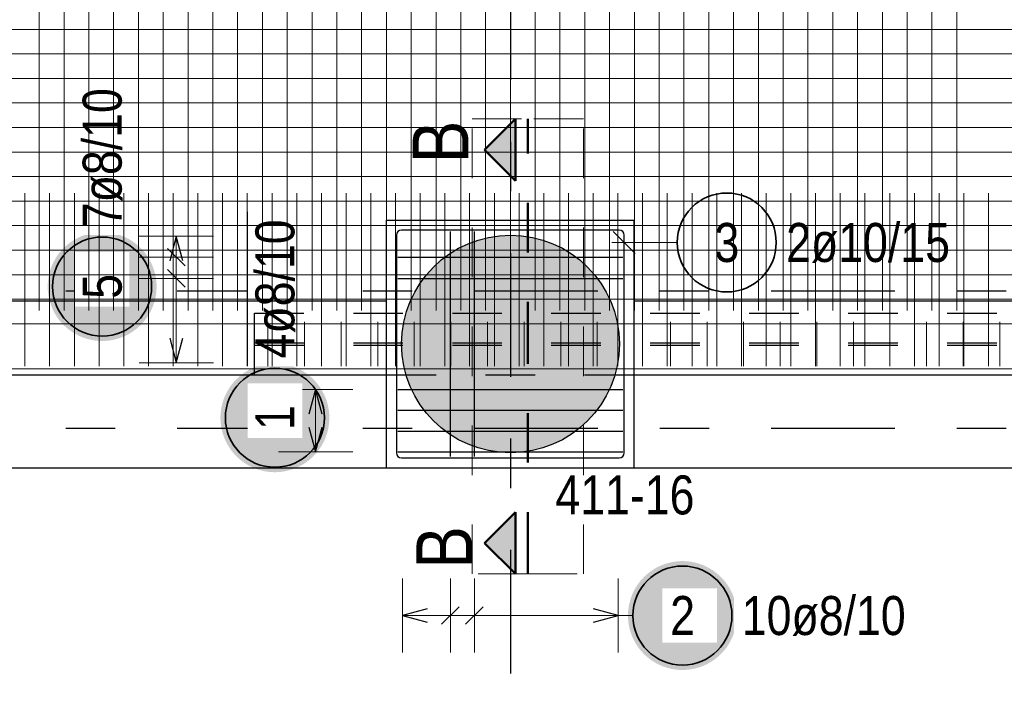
# Model space of a CAD drawing. Header units: millimetres. Extents: x -1.9 to 32.6, y 0 to 21.
# Tile 8 of 59: x 4 to 6, y 10.3 to 11.7. Entities that reach past the tile are written whole.
import ezdxf

# ---------------------------------------------------------------- set-up
doc = ezdxf.new("R2010")
doc.units = ezdxf.units.MM
for name, pattern in [('DASHDOT', [1, 0.5, -0.25, 0, -0.25]), ('DASHDOTX2', [2, 1, -0.5, 0, -0.5]), ('HIDDEN', [0.375, 0.25, -0.125])]:
    doc.linetypes.add(name, pattern=pattern)
doc.layers.add('Achsen', color=7, linetype='Continuous', lineweight=20)
doc.layers.add('nplo Bewehrung', color=7, linetype='Continuous', lineweight=20)
doc.styles.add('Arial Narrow', font='ARIALN.TTF')

msp = doc.modelspace()

# ---------------------------------------------------------------- hatches: boundary and pattern name
at = {"lineweight": 25, "true_color": 0x0000ff}
for points in [[(4.93459, 11.400029), (4.99709, 11.337529), (4.99709, 11.462529)], [(4.93459, 10.605238), (4.99709, 10.542738), (4.99709, 10.667738)]]:
    msp.add_hatch(color=5, dxfattribs=at).paths.add_polyline_path(points)
at = {"lineweight": 13, "true_color": 0xd7ffd7}
msp.add_hatch(color=254, dxfattribs=at).paths.add_polyline_path([(5.20725, 11.007545), (5.20723, 11.010512), (5.20717, 11.013477), (5.20707, 11.016442), (5.206931, 11.019405), (5.206751, 11.022366), (5.206531, 11.025324), (5.206271, 11.028279), (5.205972, 11.03123), (5.205633, 11.034177), (5.205254, 11.037119), (5.204835, 11.040055), (5.204377, 11.042986), (5.203879, 11.04591), (5.203342, 11.048828), (5.202766, 11.051737), (5.202151, 11.054639), (5.201496, 11.057532), (5.200803, 11.060416), (5.200071, 11.063291), (5.1993, 11.066155), (5.19849, 11.069009), (5.197642, 11.071851), (5.196756, 11.074682), (5.195832, 11.077501), (5.19487, 11.080307), (5.19387, 11.083099), (5.192832, 11.085878), (5.191758, 11.088643), (5.190646, 11.091393), (5.189497, 11.094128), (5.188311, 11.096847), (5.187088, 11.099549), (5.18583, 11.102236), (5.184535, 11.104904), (5.183204, 11.107555), (5.181838, 11.110188), (5.180437, 11.112803), (5.179, 11.115398), (5.177528, 11.117973), (5.176022, 11.120529), (5.174482, 11.123064), (5.172907, 11.125578), (5.171299, 11.12807), (5.169657, 11.13054), (5.167982, 11.132989), (5.166274, 11.135414), (5.164534, 11.137816), (5.162762, 11.140195), (5.160957, 11.142549), (5.159121, 11.144879), (5.157254, 11.147184), (5.155356, 11.149463), (5.153427, 11.151717), (5.151468, 11.153944), (5.149479, 11.156145), (5.147461, 11.158319), (5.145414, 11.160465), (5.143337, 11.162584), (5.141233, 11.164674), (5.1391, 11.166736), (5.13694, 11.168769), (5.134753, 11.170772), (5.132539, 11.172746), (5.130298, 11.17469), (5.128031, 11.176604), (5.125739, 11.178486), (5.123422, 11.180338), (5.12108, 11.182158), (5.118713, 11.183947), (5.116323, 11.185703), (5.113909, 11.187427), (5.111472, 11.189119), (5.109013, 11.190777), (5.106531, 11.192402), (5.104028, 11.193994), (5.101504, 11.195551), (5.098959, 11.197075), (5.096393, 11.198563), (5.093808, 11.200018), (5.091203, 11.201437), (5.088579, 11.202821), (5.085937, 11.204169), (5.083277, 11.205482), (5.0806, 11.206759), (5.077905, 11.207999), (5.075194, 11.209203), (5.072467, 11.210371), (5.069725, 11.211501), (5.066968, 11.212595), (5.064196, 11.213651), (5.06141, 11.214669), (5.05861, 11.215651), (5.055798, 11.216594), (5.052973, 11.217499), (5.050137, 11.218366), (5.047288, 11.219195), (5.044429, 11.219985), (5.04156, 11.220737), (5.03868, 11.221449), (5.035792, 11.222123), (5.032894, 11.222758), (5.029988, 11.223354), (5.027075, 11.223911), (5.024154, 11.224428), (5.021226, 11.224906), (5.018293, 11.225344), (5.015353, 11.225743), (5.012409, 11.226102), (5.00946, 11.226421), (5.006507, 11.226701), (5.00355, 11.226941), (5.000591, 11.227141), (4.997629, 11.2273), (4.994665, 11.22742), (4.9917, 11.2275), (4.988734, 11.22754), (4.985767, 11.22754), (4.982801, 11.2275), (4.979836, 11.22742), (4.976872, 11.2273), (4.97391, 11.227141), (4.970951, 11.226941), (4.967994, 11.226701), (4.965041, 11.226421), (4.962092, 11.226102), (4.959147, 11.225743), (4.956208, 11.225344), (4.953274, 11.224906), (4.950347, 11.224428), (4.947426, 11.223911), (4.944512, 11.223354), (4.941607, 11.222758), (4.938709, 11.222123), (4.93582, 11.221449), (4.932941, 11.220737), (4.930071, 11.219985), (4.927212, 11.219195), (4.924364, 11.218366), (4.921527, 11.217499), (4.918703, 11.216594), (4.91589, 11.215651), (4.913091, 11.214669), (4.910305, 11.213651), (4.907533, 11.212595), (4.904776, 11.211501), (4.902033, 11.210371), (4.899307, 11.209203), (4.896596, 11.207999), (4.893901, 11.206759), (4.891224, 11.205482), (4.888564, 11.204169), (4.885922, 11.202821), (4.883298, 11.201437), (4.880693, 11.200018), (4.878108, 11.198563), (4.875542, 11.197075), (4.872997, 11.195551), (4.870473, 11.193994), (4.867969, 11.192402), (4.865488, 11.190777), (4.863028, 11.189119), (4.860592, 11.187427), (4.858178, 11.185703), (4.855787, 11.183947), (4.853421, 11.182158), (4.851079, 11.180338), (4.848761, 11.178486), (4.846469, 11.176604), (4.844203, 11.17469), (4.841962, 11.172746), (4.839748, 11.170772), (4.837561, 11.168769), (4.8354, 11.166736), (4.833268, 11.164674), (4.831163, 11.162584), (4.829087, 11.160465), (4.82704, 11.158319), (4.825022, 11.156145), (4.823033, 11.153944), (4.821074, 11.151717), (4.819145, 11.149463), (4.817247, 11.147184), (4.81538, 11.144879), (4.813544, 11.142549), (4.811739, 11.140195), (4.809967, 11.137816), (4.808226, 11.135414), (4.806519, 11.132989), (4.804844, 11.13054), (4.803202, 11.12807), (4.801594, 11.125578), (4.800019, 11.123064), (4.798479, 11.120529), (4.796972, 11.117973), (4.795501, 11.115398), (4.794064, 11.112803), (4.792663, 11.110188), (4.791296, 11.107555), (4.789966, 11.104904), (4.788671, 11.102236), (4.787412, 11.099549), (4.78619, 11.096847), (4.785004, 11.094128), (4.783855, 11.091393), (4.782743, 11.088643), (4.781668, 11.085878), (4.780631, 11.083099), (4.779631, 11.080307), (4.778669, 11.077501), (4.777745, 11.074682), (4.776859, 11.071851), (4.776011, 11.069009), (4.775201, 11.066155), (4.77443, 11.063291), (4.773698, 11.060416), (4.773004, 11.057532), (4.77235, 11.054639), (4.771735, 11.051737), (4.771158, 11.048828), (4.770621, 11.04591), (4.770124, 11.042986), (4.769666, 11.040055), (4.769247, 11.037119), (4.768868, 11.034177), (4.768529, 11.03123), (4.76823, 11.028279), (4.76797, 11.025324), (4.76775, 11.022366), (4.76757, 11.019405), (4.76743, 11.016442), (4.76733, 11.013477), (4.76727, 11.010512), (4.76725, 11.007545), (4.76727, 11.004579), (4.76733, 11.001613), (4.76743, 10.998649), (4.76757, 10.995686), (4.76775, 10.992725), (4.76797, 10.989767), (4.76823, 10.986812), (4.768529, 10.983861), (4.768868, 10.980914), (4.769247, 10.977972), (4.769666, 10.975035), (4.770124, 10.972105), (4.770621, 10.96918), (4.771158, 10.966263), (4.771735, 10.963353), (4.77235, 10.960452), (4.773004, 10.957559), (4.773698, 10.954674), (4.77443, 10.9518), (4.775201, 10.948936), (4.776011, 10.946082), (4.776859, 10.943239), (4.777745, 10.940409), (4.778669, 10.93759), (4.779631, 10.934784), (4.780631, 10.931991), (4.781668, 10.929212), (4.782743, 10.926448), (4.783855, 10.923698), (4.785004, 10.920963), (4.78619, 10.918244), (4.787412, 10.915541), (4.788671, 10.912855), (4.789966, 10.910186), (4.791296, 10.907535), (4.792663, 10.904902), (4.794064, 10.902288), (4.795501, 10.899693), (4.796972, 10.897118), (4.798479, 10.894562), (4.800019, 10.892027), (4.801594, 10.889513), (4.803202, 10.887021), (4.804844, 10.88455), (4.806519, 10.882102), (4.808226, 10.879677), (4.809967, 10.877275), (4.811739, 10.874896), (4.813544, 10.872542), (4.81538, 10.870212), (4.817247, 10.867907), (4.819145, 10.865628), (4.821074, 10.863374), (4.823033, 10.861147), (4.825022, 10.858946), (4.82704, 10.856772), (4.829087, 10.854626), (4.831163, 10.852507), (4.833268, 10.850417), (4.8354, 10.848355), (4.837561, 10.846322), (4.839748, 10.844318), (4.841962, 10.842345), (4.844203, 10.840401), (4.846469, 10.838487), (4.848761, 10.836604), (4.851079, 10.834753), (4.853421, 10.832932), (4.855787, 10.831144), (4.858178, 10.829387), (4.860592, 10.827663), (4.863028, 10.825972), (4.865488, 10.824314), (4.867969, 10.822689), (4.870473, 10.821097), (4.872997, 10.81954), (4.875542, 10.818016), (4.878108, 10.816527), (4.880693, 10.815073), (4.883298, 10.813654), (4.885922, 10.81227), (4.888564, 10.810922), (4.891224, 10.809609), (4.893901, 10.808332), (4.896596, 10.807092), (4.899307, 10.805888), (4.902033, 10.80472), (4.904776, 10.80359), (4.907533, 10.802496), (4.910305, 10.80144), (4.913091, 10.800421), (4.91589, 10.79944), (4.918703, 10.798497), (4.921527, 10.797592), (4.924364, 10.796725), (4.927212, 10.795896), (4.930071, 10.795106), (4.932941, 10.794354), (4.93582, 10.793641), (4.938709, 10.792967), (4.941607, 10.792332), (4.944512, 10.791737), (4.947426, 10.79118), (4.950347, 10.790663), (4.953274, 10.790185), (4.956208, 10.789746), (4.959147, 10.789348), (4.962092, 10.788989), (4.965041, 10.788669), (4.967994, 10.78839), (4.970951, 10.78815), (4.97391, 10.78795), (4.976872, 10.78779), (4.979836, 10.78767), (4.982801, 10.78759), (4.985767, 10.78755), (4.988734, 10.78755), (4.9917, 10.78759), (4.994665, 10.78767), (4.997629, 10.78779), (5.000591, 10.78795), (5.00355, 10.78815), (5.006507, 10.78839), (5.00946, 10.788669), (5.012409, 10.788989), (5.015353, 10.789348), (5.018293, 10.789746), (5.021226, 10.790185), (5.024154, 10.790663), (5.027075, 10.79118), (5.029988, 10.791737), (5.032894, 10.792332), (5.035792, 10.792967), (5.03868, 10.793641), (5.04156, 10.794354), (5.044429, 10.795106), (5.047288, 10.795896), (5.050137, 10.796725), (5.052973, 10.797592), (5.055798, 10.798497), (5.05861, 10.79944), (5.06141, 10.800421), (5.064196, 10.80144), (5.066968, 10.802496), (5.069725, 10.80359), (5.072467, 10.80472), (5.075194, 10.805888), (5.077905, 10.807092), (5.0806, 10.808332), (5.083277, 10.809609), (5.085937, 10.810922), (5.088579, 10.81227), (5.091203, 10.813654), (5.093808, 10.815073), (5.096393, 10.816527), (5.098959, 10.818016), (5.101504, 10.81954), (5.104028, 10.821097), (5.106531, 10.822689), (5.109013, 10.824314), (5.111472, 10.825972), (5.113909, 10.827663), (5.116323, 10.829387), (5.118713, 10.831144), (5.12108, 10.832932), (5.123422, 10.834753), (5.125739, 10.836604), (5.128031, 10.838487), (5.130298, 10.840401), (5.132539, 10.842345), (5.134753, 10.844318), (5.13694, 10.846322), (5.1391, 10.848355), (5.141233, 10.850417), (5.143337, 10.852507), (5.145414, 10.854626), (5.147461, 10.856772), (5.149479, 10.858946), (5.151468, 10.861147), (5.153427, 10.863374), (5.155356, 10.865628), (5.157254, 10.867907), (5.159121, 10.870212), (5.160957, 10.872542), (5.162762, 10.874896), (5.164534, 10.877275), (5.166274, 10.879677), (5.167982, 10.882102), (5.169657, 10.88455), (5.171299, 10.887021), (5.172907, 10.889513), (5.174482, 10.892027), (5.176022, 10.894562), (5.177528, 10.897118), (5.179, 10.899693), (5.180437, 10.902288), (5.181838, 10.904902), (5.183204, 10.907535), (5.184535, 10.910186), (5.18583, 10.912855), (5.187088, 10.915541), (5.188311, 10.918244), (5.189497, 10.920963), (5.190646, 10.923698), (5.191758, 10.926448), (5.192832, 10.929212), (5.19387, 10.931991), (5.19487, 10.934784), (5.195832, 10.93759), (5.196756, 10.940409), (5.197642, 10.943239), (5.19849, 10.946082), (5.1993, 10.948936), (5.200071, 10.9518), (5.200803, 10.954674), (5.201496, 10.957559), (5.202151, 10.960452), (5.202766, 10.963353), (5.203342, 10.966263), (5.203879, 10.96918), (5.204377, 10.972105), (5.204835, 10.975035), (5.205254, 10.977972), (5.205633, 10.980914), (5.205972, 10.983861), (5.206271, 10.986812), (5.206531, 10.989767), (5.206751, 10.992725), (5.206931, 10.995686), (5.20707, 10.998649), (5.20717, 11.001613), (5.20723, 11.004579)])
at = {"layer": 'Achsen', "lineweight": 25, "true_color": 0xffffff}
for points in [[(4.272241, 11.123635), (4.272174, 11.127474), (4.271973, 11.131308), (4.271638, 11.135133), (4.27117, 11.138944), (4.27057, 11.142736), (4.269837, 11.146505), (4.268973, 11.150246), (4.26798, 11.153955), (4.266857, 11.157627), (4.265607, 11.161257), (4.264231, 11.164841), (4.262731, 11.168376), (4.261108, 11.171855), (4.259365, 11.175277), (4.257504, 11.178635), (4.255526, 11.181926), (4.253435, 11.185146), (4.251233, 11.188291), (4.248922, 11.191357), (4.246506, 11.194341), (4.243987, 11.197239), (4.241368, 11.200047), (4.238653, 11.202762), (4.235845, 11.205381), (4.232948, 11.2079), (4.229964, 11.210316), (4.226897, 11.212627), (4.223752, 11.214829), (4.220532, 11.21692), (4.217241, 11.218897), (4.213883, 11.220759), (4.210462, 11.222502), (4.206982, 11.224125), (4.203448, 11.225625), (4.199863, 11.227001), (4.196233, 11.228251), (4.192561, 11.229373), (4.188852, 11.230367), (4.185111, 11.231231), (4.181342, 11.231963), (4.17755, 11.232564), (4.173739, 11.233032), (4.169914, 11.233367), (4.16608, 11.233568), (4.162241, 11.233635), (4.158402, 11.233568), (4.154568, 11.233367), (4.150743, 11.233032), (4.146932, 11.232564), (4.14314, 11.231963), (4.139371, 11.231231), (4.13563, 11.230367), (4.131921, 11.229373), (4.128249, 11.228251), (4.124619, 11.227001), (4.121034, 11.225625), (4.1175, 11.224125), (4.11402, 11.222502), (4.110599, 11.220759), (4.107241, 11.218897), (4.10395, 11.21692), (4.10073, 11.214829), (4.097585, 11.212627), (4.094518, 11.210316), (4.091534, 11.2079), (4.088637, 11.205381), (4.085829, 11.202762), (4.083114, 11.200047), (4.080495, 11.197239), (4.077976, 11.194341), (4.07556, 11.191357), (4.073249, 11.188291), (4.071047, 11.185146), (4.068956, 11.181926), (4.066978, 11.178635), (4.065117, 11.175277), (4.063374, 11.171855), (4.061751, 11.168376), (4.060251, 11.164841), (4.058875, 11.161257), (4.057625, 11.157627), (4.056502, 11.153955), (4.055508, 11.150246), (4.054645, 11.146505), (4.053912, 11.142736), (4.053311, 11.138944), (4.052844, 11.135133), (4.052509, 11.131308), (4.052308, 11.127474), (4.052241, 11.123635), (4.052308, 11.119796), (4.052509, 11.115961), (4.052844, 11.112137), (4.053311, 11.108326), (4.053912, 11.104533), (4.054645, 11.100764), (4.055508, 11.097023), (4.056502, 11.093315), (4.057625, 11.089643), (4.058875, 11.086012), (4.060251, 11.082428), (4.061751, 11.078894), (4.063374, 11.075414), (4.065117, 11.071993), (4.066978, 11.068635), (4.068956, 11.065344), (4.071047, 11.062123), (4.073249, 11.058978), (4.07556, 11.055912), (4.077976, 11.052928), (4.080495, 11.05003), (4.083114, 11.047222), (4.085829, 11.044507), (4.088637, 11.041889), (4.091534, 11.03937), (4.094518, 11.036953), (4.097585, 11.034643), (4.10073, 11.032441), (4.10395, 11.030349), (4.107241, 11.028372), (4.110599, 11.02651), (4.11402, 11.024767), (4.1175, 11.023145), (4.121034, 11.021644), (4.124619, 11.020268), (4.128249, 11.019018), (4.131921, 11.017896), (4.13563, 11.016902), (4.139371, 11.016038), (4.14314, 11.015306), (4.146932, 11.014705), (4.150743, 11.014237), (4.154568, 11.013903), (4.158402, 11.013702), (4.162241, 11.013635), (4.16608, 11.013702), (4.169914, 11.013903), (4.173739, 11.014237), (4.17755, 11.014705), (4.181342, 11.015306), (4.185111, 11.016038), (4.188852, 11.016902), (4.192561, 11.017896), (4.196233, 11.019018), (4.199863, 11.020268), (4.203448, 11.021644), (4.206982, 11.023145), (4.210462, 11.024767), (4.213883, 11.02651), (4.217241, 11.028372), (4.220532, 11.030349), (4.223752, 11.032441), (4.226897, 11.034643), (4.229964, 11.036953), (4.232948, 11.03937), (4.235845, 11.041889), (4.238653, 11.044507), (4.241368, 11.047222), (4.243987, 11.05003), (4.246506, 11.052928), (4.248922, 11.055912), (4.251233, 11.058978), (4.253435, 11.062123), (4.255526, 11.065344), (4.257504, 11.068635), (4.259365, 11.071993), (4.261108, 11.075414), (4.262731, 11.078894), (4.264231, 11.082428), (4.265607, 11.086012), (4.266857, 11.089643), (4.26798, 11.093315), (4.268973, 11.097023), (4.269837, 11.100764), (4.27057, 11.104533), (4.27117, 11.108326), (4.271638, 11.112137), (4.271973, 11.115961)], [(4.621223, 10.858452), (4.621156, 10.862291), (4.620955, 10.866125), (4.62062, 10.86995), (4.620152, 10.873761), (4.619552, 10.877553), (4.618819, 10.881322), (4.617955, 10.885063), (4.616961, 10.888772), (4.615839, 10.892443), (4.614589, 10.896074), (4.613213, 10.899658), (4.611713, 10.903193), (4.61009, 10.906672), (4.608347, 10.910093), (4.606486, 10.913452), (4.604508, 10.916743), (4.602417, 10.919963), (4.600215, 10.923108), (4.597904, 10.926174), (4.595488, 10.929158), (4.592969, 10.932056), (4.59035, 10.934864), (4.587635, 10.937579), (4.584827, 10.940198), (4.581929, 10.942717), (4.578945, 10.945133), (4.575879, 10.947443), (4.572734, 10.949646), (4.569514, 10.951737), (4.566223, 10.953714), (4.562865, 10.955576), (4.559444, 10.957319), (4.555964, 10.958942), (4.552429, 10.960442), (4.548845, 10.961818), (4.545215, 10.963068), (4.541543, 10.96419), (4.537834, 10.965184), (4.534093, 10.966048), (4.530324, 10.96678), (4.526532, 10.967381), (4.522721, 10.967849), (4.518896, 10.968184), (4.515062, 10.968385), (4.511223, 10.968452), (4.507384, 10.968385), (4.503549, 10.968184), (4.499725, 10.967849), (4.495914, 10.967381), (4.492121, 10.96678), (4.488352, 10.966048), (4.484611, 10.965184), (4.480903, 10.96419), (4.477231, 10.963068), (4.4736, 10.961818), (4.470016, 10.960442), (4.466482, 10.958942), (4.463002, 10.957319), (4.459581, 10.955576), (4.456223, 10.953714), (4.452932, 10.951737), (4.449711, 10.949646), (4.446566, 10.947443), (4.4435, 10.945133), (4.440516, 10.942717), (4.437618, 10.940198), (4.43481, 10.937579), (4.432095, 10.934864), (4.429477, 10.932056), (4.426958, 10.929158), (4.424542, 10.926174), (4.422231, 10.923108), (4.420029, 10.919963), (4.417937, 10.916743), (4.41596, 10.913452), (4.414098, 10.910093), (4.412355, 10.906672), (4.410733, 10.903193), (4.409232, 10.899658), (4.407857, 10.896074), (4.406606, 10.892443), (4.405484, 10.888772), (4.40449, 10.885063), (4.403626, 10.881322), (4.402894, 10.877553), (4.402293, 10.873761), (4.401825, 10.86995), (4.401491, 10.866125), (4.40129, 10.862291), (4.401223, 10.858452), (4.40129, 10.854613), (4.401491, 10.850778), (4.401825, 10.846953), (4.402293, 10.843143), (4.402894, 10.83935), (4.403626, 10.835581), (4.40449, 10.83184), (4.405484, 10.828132), (4.406606, 10.82446), (4.407857, 10.820829), (4.409232, 10.817245), (4.410733, 10.813711), (4.412355, 10.810231), (4.414098, 10.80681), (4.41596, 10.803452), (4.417937, 10.800161), (4.420029, 10.79694), (4.422231, 10.793795), (4.424542, 10.790729), (4.426958, 10.787745), (4.429477, 10.784847), (4.432095, 10.782039), (4.43481, 10.779324), (4.437618, 10.776706), (4.440516, 10.774187), (4.4435, 10.77177), (4.446566, 10.76946), (4.449711, 10.767257), (4.452932, 10.765166), (4.456223, 10.763189), (4.459581, 10.761327), (4.463002, 10.759584), (4.466482, 10.757962), (4.470016, 10.756461), (4.4736, 10.755085), (4.477231, 10.753835), (4.480903, 10.752713), (4.484611, 10.751719), (4.488352, 10.750855), (4.492121, 10.750123), (4.495914, 10.749522), (4.499725, 10.749054), (4.503549, 10.74872), (4.507384, 10.748519), (4.511223, 10.748452), (4.515062, 10.748519), (4.518896, 10.74872), (4.522721, 10.749054), (4.526532, 10.749522), (4.530324, 10.750123), (4.534093, 10.750855), (4.537834, 10.751719), (4.541543, 10.752713), (4.545215, 10.753835), (4.548845, 10.755085), (4.552429, 10.756461), (4.555964, 10.757962), (4.559444, 10.759584), (4.562865, 10.761327), (4.566223, 10.763189), (4.569514, 10.765166), (4.572734, 10.767257), (4.575879, 10.76946), (4.578945, 10.77177), (4.581929, 10.774187), (4.584827, 10.776706), (4.587635, 10.779324), (4.59035, 10.782039), (4.592969, 10.784847), (4.595488, 10.787745), (4.597904, 10.790729), (4.600215, 10.793795), (4.602417, 10.79694), (4.604508, 10.800161), (4.606486, 10.803452), (4.608347, 10.80681), (4.61009, 10.810231), (4.611713, 10.813711), (4.613213, 10.817245), (4.614589, 10.820829), (4.615839, 10.82446), (4.616961, 10.828132), (4.617955, 10.83184), (4.618819, 10.835581), (4.619552, 10.83935), (4.620152, 10.843143), (4.62062, 10.846953), (4.620955, 10.850778)], [(5.44462, 10.458782), (5.444553, 10.462621), (5.444352, 10.466455), (5.444017, 10.47028), (5.443549, 10.474091), (5.442949, 10.477883), (5.442216, 10.481652), (5.441352, 10.485393), (5.440358, 10.489102), (5.439236, 10.492774), (5.437986, 10.496404), (5.43661, 10.499989), (5.43511, 10.503523), (5.433487, 10.507003), (5.431744, 10.510424), (5.429882, 10.513782), (5.427905, 10.517073), (5.425814, 10.520293), (5.423612, 10.523438), (5.421301, 10.526505), (5.418885, 10.529488), (5.416366, 10.532386), (5.413747, 10.535194), (5.411032, 10.537909), (5.408224, 10.540528), (5.405326, 10.543047), (5.402342, 10.545463), (5.399276, 10.547774), (5.396131, 10.549976), (5.392911, 10.552067), (5.38962, 10.554045), (5.386262, 10.555906), (5.38284, 10.557649), (5.379361, 10.559272), (5.375826, 10.560772), (5.372242, 10.562148), (5.368612, 10.563398), (5.36494, 10.564521), (5.361231, 10.565514), (5.35749, 10.566378), (5.353721, 10.567111), (5.349929, 10.567711), (5.346118, 10.568179), (5.342293, 10.568514), (5.338459, 10.568715), (5.33462, 10.568782), (5.330781, 10.568715), (5.326946, 10.568514), (5.323122, 10.568179), (5.319311, 10.567711), (5.315518, 10.567111), (5.311749, 10.566378), (5.308008, 10.565514), (5.3043, 10.564521), (5.300628, 10.563398), (5.296997, 10.562148), (5.293413, 10.560772), (5.289879, 10.559272), (5.286399, 10.557649), (5.282978, 10.555906), (5.27962, 10.554045), (5.276329, 10.552067), (5.273108, 10.549976), (5.269963, 10.547774), (5.266897, 10.545463), (5.263913, 10.543047), (5.261015, 10.540528), (5.258207, 10.537909), (5.255492, 10.535194), (5.252874, 10.532386), (5.250355, 10.529488), (5.247938, 10.526505), (5.245628, 10.523438), (5.243426, 10.520293), (5.241334, 10.517073), (5.239357, 10.513782), (5.237495, 10.510424), (5.235752, 10.507003), (5.23413, 10.503523), (5.232629, 10.499989), (5.231253, 10.496404), (5.230003, 10.492774), (5.228881, 10.489102), (5.227887, 10.485393), (5.227023, 10.481652), (5.226291, 10.477883), (5.22569, 10.474091), (5.225222, 10.47028), (5.224888, 10.466455), (5.224687, 10.462621), (5.22462, 10.458782), (5.224687, 10.454943), (5.224888, 10.451109), (5.225222, 10.447284), (5.22569, 10.443473), (5.226291, 10.439681), (5.227023, 10.435912), (5.227887, 10.43217), (5.228881, 10.428462), (5.230003, 10.42479), (5.231253, 10.42116), (5.232629, 10.417575), (5.23413, 10.414041), (5.235752, 10.410561), (5.237495, 10.40714), (5.239357, 10.403782), (5.241334, 10.400491), (5.243426, 10.397271), (5.245628, 10.394125), (5.247938, 10.391059), (5.250355, 10.388075), (5.252874, 10.385177), (5.255492, 10.382369), (5.258207, 10.379654), (5.261015, 10.377036), (5.263913, 10.374517), (5.266897, 10.372101), (5.269963, 10.36979), (5.273108, 10.367588), (5.276329, 10.365497), (5.27962, 10.363519), (5.282978, 10.361658), (5.286399, 10.359914), (5.289879, 10.358292), (5.293413, 10.356792), (5.296997, 10.355416), (5.300628, 10.354166), (5.3043, 10.353043), (5.308008, 10.352049), (5.311749, 10.351186), (5.315518, 10.350453), (5.319311, 10.349852), (5.323122, 10.349384), (5.326946, 10.34905), (5.330781, 10.348849), (5.33462, 10.348782), (5.338459, 10.348849), (5.342293, 10.34905), (5.346118, 10.349384), (5.349929, 10.349852), (5.353721, 10.350453), (5.35749, 10.351186), (5.361231, 10.352049), (5.36494, 10.353043), (5.368612, 10.354166), (5.372242, 10.355416), (5.375826, 10.356792), (5.379361, 10.358292), (5.38284, 10.359914), (5.386262, 10.361658), (5.38962, 10.363519), (5.392911, 10.365497), (5.396131, 10.367588), (5.399276, 10.36979), (5.402342, 10.372101), (5.405326, 10.374517), (5.408224, 10.377036), (5.411032, 10.379654), (5.413747, 10.382369), (5.416366, 10.385177), (5.418885, 10.388075), (5.421301, 10.391059), (5.423612, 10.394125), (5.425814, 10.397271), (5.427905, 10.400491), (5.429882, 10.403782), (5.431744, 10.40714), (5.433487, 10.410561), (5.43511, 10.414041), (5.43661, 10.417575), (5.437986, 10.42116), (5.439236, 10.42479), (5.440358, 10.428462), (5.441352, 10.43217), (5.442216, 10.435912), (5.442949, 10.439681), (5.443549, 10.443473), (5.444017, 10.447284), (5.444352, 10.451109)]]:
    msp.add_hatch(color=7, dxfattribs=at).paths.add_polyline_path(points)

# ---------------------------------------------------------------- linework, layer by layer
at = {"color": 9, "linetype": 'HIDDEN', "lineweight": 0, "ltscale": 0.25}
for p, q in [((4.909513, 10.542738), (4.909513, 11.462529)), ((4.909513, 11.462529), (5.02209, 11.462529)), ((5.134666, 11.462529), (5.02209, 11.462529)), ((5.134666, 10.542738), (5.134666, 11.462529)), ((5.02209, 10.542738), (4.909513, 10.542738)), ((5.02209, 10.542738), (5.134666, 10.542738))]:
    msp.add_line(p, q, dxfattribs=at)
at = {"color": 4, "linetype": 'Continuous', "lineweight": 50}
for p, q in [((4.99709, 11.462529), (4.93459, 11.400029)), ((4.99709, 11.337529), (4.99709, 11.462529)), ((4.93459, 11.400029), (4.99709, 11.337529)), ((4.99709, 10.667738), (4.93459, 10.605238)), ((4.99709, 10.542738), (4.99709, 10.667738)), ((4.93459, 10.605238), (4.99709, 10.542738))]:
    msp.add_line(p, q, dxfattribs=at)
at = {"color": 4, "linetype": 'DASHDOT', "lineweight": 50, "ltscale": 0.25}
msp.add_line((5.02209, 10.542738), (5.02209, 11.462529), dxfattribs=at)
msp.add_line((5.02209, 10.542738), (5.02209, 11.462529), dxfattribs=at)
at = {"color": 3, "linetype": 'Continuous', "lineweight": 25}
for p, q in [((4.736863, 10.757545), (4.736863, 11.257545)), ((4.736864, 11.257545), (5.236864, 11.257545)), ((5.236863, 10.757545), (5.236863, 11.257545)), ((5.236864, 11.095045), (7.06674, 11.095045)), ((2.937542, 10.945045), (4.736864, 10.945045)), ((5.236864, 10.945045), (7.06674, 10.945045)), ((2.937542, 10.757545), (4.736864, 10.757545)), ((4.736864, 10.757545), (5.236864, 10.757545)), ((5.236864, 10.757545), (7.06674, 10.757545))]:
    msp.add_line(p, q, dxfattribs=at)
at = {"color": 3, "linetype": 'HIDDEN', "lineweight": 25, "ltscale": 0.25}
msp.add_line((4.736864, 10.945045), (5.236864, 10.945045), dxfattribs=at)
at = {"layer": 'Achsen', "color": 3, "linetype": 'DASHDOTX2', "lineweight": 25, "ltscale": 0.25}
for p, q in [((4.987226, 19.591412), (4.987226, 10.31573)), ((1.91368, 11.115042), (10.566174, 11.115042)), ((1.91368, 10.837542), (10.566174, 10.837542))]:
    msp.add_line(p, q, dxfattribs=at)
at = {"layer": 'Achsen', "color": 5, "linetype": 'Continuous', "lineweight": 18, "ltscale": 2}
for p, q in [((4.387092, 11.225545), (4.237092, 11.225545)), ((4.312092, 10.969545), (4.312092, 11.225545)), ((5.324147, 11.212683), (5.191864, 11.212683)), ((4.237092, 11.182879), (4.387092, 11.182879)), ((4.237092, 11.140212), (4.387092, 11.140212)), ((4.237092, 10.969545), (4.387092, 10.969545)), ((4.66841, 10.915545), (4.51841, 10.915545)), ((4.59341, 10.789545), (4.59341, 10.915545)), ((4.51841, 10.789545), (4.66841, 10.789545)), ((4.768864, 10.533782), (4.768864, 10.383782)), ((4.865753, 10.383782), (4.865753, 10.533782)), ((4.914197, 10.383782), (4.914197, 10.533782)), ((5.204864, 10.383782), (5.204864, 10.533782)), ((5.204864, 10.458782), (4.768864, 10.458782)), ((5.23462, 10.458782), (5.204864, 10.458782))]:
    msp.add_line(p, q, dxfattribs=at)
at = {"layer": 'Achsen', "color": 3, "linetype": 'Continuous', "lineweight": 25, "ltscale": 2}
for p, q in [((4.312092, 11.225545), (4.298695, 11.175545)), ((4.32549, 11.175545), (4.312092, 11.225545)), ((4.756864, 11.227545), (4.756864, 10.787545)), ((5.206864, 11.237545), (4.766864, 11.237545)), ((4.865753, 10.780047), (4.865753, 11.235047)), ((4.914197, 10.780047), (4.914197, 11.235047)), ((5.194767, 11.23478), (5.238961, 11.190586)), ((5.216864, 10.787545), (5.216864, 11.227545)), ((4.294415, 11.200556), (4.32977, 11.165201)), ((4.759364, 11.182879), (5.214364, 11.182879)), ((4.294415, 11.15789), (4.32977, 11.122534)), ((4.759364, 11.140212), (5.214364, 11.140212)), ((4.298695, 11.019545), (4.312092, 10.969545)), ((4.312092, 10.969545), (4.32549, 11.019545)), ((4.59341, 10.915545), (4.580013, 10.865545)), ((4.606808, 10.865545), (4.59341, 10.915545)), ((4.759364, 10.915545), (5.214364, 10.915545)), ((4.759364, 10.873545), (5.214364, 10.873545)), ((4.580013, 10.839545), (4.59341, 10.789545)), ((4.59341, 10.789545), (4.606808, 10.839545)), ((4.756864, 10.840045), (4.756864, 10.787545)), ((4.759364, 10.831545), (5.214364, 10.831545)), ((4.759364, 10.789545), (5.214364, 10.789545)), ((4.766864, 10.777545), (5.206864, 10.777545)), ((4.766864, 10.777545), (4.819364, 10.777545)), ((4.818864, 10.472179), (4.768864, 10.458782)), ((4.848075, 10.441104), (4.883431, 10.476459)), ((4.89652, 10.441104), (4.931875, 10.476459)), ((5.204864, 10.458782), (5.154864, 10.472179)), ((4.768864, 10.458782), (4.818864, 10.445384)), ((5.154864, 10.445384), (5.204864, 10.458782))]:
    msp.add_line(p, q, dxfattribs=at)
at = {"layer": 'Achsen', "color": 2, "linetype": 'Continuous', "lineweight": 35, "ltscale": 2}
for centre in [(5.424147, 11.212683), (4.162241, 11.123635), (4.511223, 10.858452), (5.33462, 10.458782)]:
    msp.add_circle(centre, 0.1, dxfattribs=at)
at = {"layer": 'Achsen', "color": 3, "linetype": 'Continuous', "lineweight": 25, "ltscale": 2}
for centre, start, end in [((4.766864, 11.227545), 90, 180), ((5.206864, 11.227545), 0, 90), ((4.766864, 10.787545), 180, 270), ((4.766864, 10.787545), 180, 270), ((5.206864, 10.787545), 270, 0)]:
    msp.add_arc(centre, 0.01, start, end, dxfattribs=at)
at = {"layer": 'nplo Bewehrung', "color": 9, "linetype": 'Continuous', "lineweight": 0, "ltscale": 2}
for p, q in [((4.035167, 11.075044), (4.035167, 14.170042)), ((4.085265, 11.075044), (4.085265, 14.170042)), ((4.235558, 11.075044), (4.235558, 14.170042)), ((4.285656, 11.075044), (4.285656, 14.170042)), ((4.335754, 11.075044), (4.335754, 14.170042)), ((4.385851, 11.075044), (4.385851, 14.170042)), ((4.435949, 11.075044), (4.435949, 14.170042)), ((4.586243, 11.075044), (4.586243, 14.170042)), ((4.63634, 11.075044), (4.63634, 14.170042)), ((4.686438, 11.075044), (4.686438, 14.170042)), ((4.736536, 11.075044), (4.736536, 14.170042)), ((4.786634, 11.075044), (4.786634, 14.170042)), ((4.836732, 11.075044), (4.836732, 14.170042)), ((4.886829, 11.075044), (4.886829, 14.170042)), ((4.936927, 11.075044), (4.936927, 14.170042)), ((4.987025, 11.075044), (4.987025, 14.170042)), ((5.037123, 11.075044), (5.037123, 14.170042)), ((5.087221, 11.075044), (5.087221, 14.170042)), ((5.137318, 11.075044), (5.137318, 14.170042)), ((5.187416, 11.075044), (5.187416, 14.170042)), ((5.237514, 11.075044), (5.237514, 14.170042)), ((5.287612, 11.075044), (5.287612, 14.170042)), ((5.337709, 11.075044), (5.337709, 14.170042)), ((5.387807, 11.075044), (5.387807, 14.170042)), ((5.437905, 11.075044), (5.437905, 14.170042)), ((5.488003, 11.075044), (5.488003, 14.170042)), ((5.538101, 11.075044), (5.538101, 14.170042)), ((5.588198, 11.075044), (5.588198, 14.170042)), ((5.638296, 11.075044), (5.638296, 14.170042)), ((5.688394, 11.075044), (5.688394, 14.170042)), ((5.738492, 11.075044), (5.738492, 14.170042)), ((5.78859, 11.075044), (5.78859, 14.170042)), ((5.838687, 11.075044), (5.838687, 14.170042)), ((5.888785, 11.075044), (5.888785, 14.170042)), ((2.754722, 11.643331), (8.147222, 11.643331)), ((4.006206, 10.962545), (4.006206, 11.312545)), ((4.056124, 10.962545), (4.056124, 11.312545)), ((4.106042, 10.962545), (4.106042, 11.312545)), ((4.255795, 10.962545), (4.255795, 11.312545)), ((4.305713, 10.962545), (4.305713, 11.312545)), ((4.355631, 10.962545), (4.355631, 11.312545)), ((4.405549, 10.962545), (4.405549, 11.312545)), ((4.605221, 10.962545), (4.605221, 11.312545)), ((4.655139, 10.962545), (4.655139, 11.312545)), ((4.705057, 10.962545), (4.705057, 11.312545)), ((4.754974, 10.962545), (4.754974, 11.312545)), ((4.804892, 10.962545), (4.804892, 11.312545)), ((4.85481, 10.962545), (4.85481, 11.312545)), ((4.904728, 10.962545), (4.904728, 11.312545)), ((4.954646, 10.962545), (4.954646, 11.312545)), ((5.004564, 10.962545), (5.004564, 11.312545)), ((5.054482, 10.962545), (5.054482, 11.312545)), ((5.1044, 10.962545), (5.1044, 11.312545)), ((5.154318, 10.962545), (5.154318, 11.312545)), ((5.204236, 10.962545), (5.204236, 11.312545)), ((5.254154, 10.962545), (5.254154, 11.312545)), ((5.304071, 10.962545), (5.304071, 11.312545)), ((5.353989, 10.962545), (5.353989, 11.312545)), ((5.403907, 10.962545), (5.403907, 11.312545)), ((5.453825, 10.962545), (5.453825, 11.312545)), ((5.503743, 10.962545), (5.503743, 11.312545)), ((5.553661, 10.962545), (5.553661, 11.312545)), ((5.603579, 10.962545), (5.603579, 11.312545)), ((5.653497, 10.962545), (5.653497, 11.312545)), ((5.703415, 10.962545), (5.703415, 11.312545)), ((5.753333, 10.962545), (5.753333, 11.312545)), ((5.803251, 10.962545), (5.803251, 11.312545)), ((5.853168, 10.962545), (5.853168, 11.312545)), ((5.903086, 10.962545), (5.903086, 11.312545)), ((5.953004, 10.962545), (5.953004, 11.312545)), ((4.645067, 10.962544), (4.645067, 11.052544)), ((4.71899, 10.962544), (4.71899, 11.052544)), ((4.792912, 10.962544), (4.792912, 11.052544)), ((4.866835, 10.962544), (4.866835, 11.052544)), ((4.940757, 10.962544), (4.940757, 11.052544)), ((5.01468, 10.962544), (5.01468, 11.052544)), ((5.088602, 10.962544), (5.088602, 11.052544)), ((5.162524, 10.962544), (5.162524, 11.052544)), ((5.236447, 10.962544), (5.236447, 11.052544)), ((5.310369, 10.962544), (5.310369, 11.052544)), ((5.384292, 10.962544), (5.384292, 11.052544)), ((5.458214, 10.962544), (5.458214, 11.052544)), ((5.532137, 10.962544), (5.532137, 11.052544)), ((5.606059, 10.962544), (5.606059, 11.052544)), ((5.679982, 10.962544), (5.679982, 11.052544)), ((5.753904, 10.962544), (5.753904, 11.052544)), ((5.827827, 10.962544), (5.827827, 11.052544)), ((5.901749, 10.962544), (5.901749, 11.052544)), ((5.975671, 10.962544), (5.975671, 11.052544)), ((2.681916, 10.957028), (7.681916, 10.957028))]:
    msp.add_line(p, q, dxfattribs=at)
at = {"layer": 'nplo Bewehrung', "color": 3, "linetype": 'Continuous', "lineweight": 25}
msp.add_circle((4.98725, 11.007545), 0.22, dxfattribs=at)

# ---------------------------------------------------------------- texts
at = {"color": 4, "lineweight": 50, "style": 'Arial Narrow'}
for p in [(4.902143, 11.372795), (4.90959, 10.553488)]:
    msp.add_text('B', height=0.1125, rotation=90, dxfattribs=at).set_placement(p)
at = {"color": 2, "lineweight": 35, "style": 'Arial Narrow'}
msp.add_text('411-16', height=0.07875, dxfattribs=at).set_placement((5.077978, 10.6632))
at = {"layer": 'Achsen', "color": 2, "lineweight": 35, "insert": (4.122866, 11.243635), "char_height": 0.07875, "attachment_point": 1, "rotation": 90, "line_spacing_factor": 0.9, "style": 'Arial Narrow', "bg_fill": 3, "box_fill_scale": 1.2, "bg_fill_color": 256, "bg_fill_true_color": 13158600, "bg_fill_transparency": 0}
msp.add_mtext('7ø8/10', dxfattribs=at)
at = {"layer": 'Achsen', "color": 2, "lineweight": 35, "char_height": 0.07875, "attachment_point": 1, "line_spacing_factor": 0.9, "style": 'Arial Narrow'}
for s, insert in [('3', (5.399341, 11.252058)), ('2ø10/15', (5.544147, 11.252058))]:
    msp.add_mtext(s, dxfattribs=dict(at, insert=insert))
at = {"layer": 'Achsen', "color": 2, "lineweight": 35, "insert": (5.45462, 10.498157), "char_height": 0.07875, "attachment_point": 1, "line_spacing_factor": 0.9, "style": 'Arial Narrow', "bg_fill": 3, "box_fill_scale": 1.2, "bg_fill_color": 256, "bg_fill_true_color": 13158600, "bg_fill_transparency": 0}
msp.add_mtext('10ø8/10', dxfattribs=at)

# ---------------------------------------------------------------- next in the draw order: linework, layer by layer
at = {"layer": 'nplo Bewehrung', "color": 9, "linetype": 'Continuous', "lineweight": 0, "ltscale": 2}
for p, q in [((2.754722, 11.593759), (8.147222, 11.593759)), ((2.754722, 11.544188), (8.147222, 11.544188)), ((2.754722, 11.494616), (8.147222, 11.494616)), ((2.754722, 11.445045), (8.147222, 11.445045)), ((2.754722, 11.395473), (8.147222, 11.395473)), ((2.754722, 11.345902), (8.147222, 11.345902))]:
    msp.add_line(p, q, dxfattribs=at)

# ---------------------------------------------------------------- next in the draw order: texts
at = {"layer": 'Achsen', "color": 2, "lineweight": 35, "char_height": 0.07875, "attachment_point": 1, "rotation": 90, "line_spacing_factor": 0.9, "style": 'Arial Narrow', "bg_fill": 3, "box_fill_scale": 1.2, "bg_fill_color": 256, "bg_fill_true_color": 13158600, "bg_fill_transparency": 0}
for s, insert in [('4ø8/10', (4.471848, 10.978452)), ('5', (4.122866, 11.098828)), ('1', (4.471848, 10.833645))]:
    msp.add_mtext(s, dxfattribs=dict(at, insert=insert))
at = {"layer": 'Achsen', "color": 2, "lineweight": 35, "insert": (5.309813, 10.498157), "char_height": 0.07875, "attachment_point": 1, "line_spacing_factor": 0.9, "style": 'Arial Narrow', "bg_fill": 3, "box_fill_scale": 1.2, "bg_fill_color": 256, "bg_fill_true_color": 13158600, "bg_fill_transparency": 0}
msp.add_mtext('2', dxfattribs=at)

# ---------------------------------------------------------------- next in the draw order: linework, layer by layer
at = {"color": 3, "linetype": 'Continuous', "lineweight": 25}
msp.add_line((2.937542, 11.095045), (4.736864, 11.095045), dxfattribs=at)
at = {"color": 3, "linetype": 'HIDDEN', "lineweight": 25, "ltscale": 0.25}
for p, q in [((4.469722, 11.070045), (7.72731, 11.070045)), ((4.469722, 11.010045), (4.469722, 11.070044)), ((4.469722, 11.005045), (4.469722, 11.010045)), ((4.469722, 11.010045), (9.112929, 11.010045)), ((4.469722, 10.945044), (4.469722, 11.005045)), ((4.469722, 11.005045), (9.117929, 11.005045))]:
    msp.add_line(p, q, dxfattribs=at)
at = {"layer": 'nplo Bewehrung', "color": 9, "linetype": 'Continuous', "lineweight": 0, "ltscale": 2}
for p, q in [((4.135363, 11.075044), (4.135363, 14.170042)), ((4.18546, 11.075044), (4.18546, 14.170042)), ((4.486047, 11.075044), (4.486047, 14.170042)), ((4.536145, 11.075044), (4.536145, 14.170042)), ((4.15596, 10.962545), (4.15596, 11.312545)), ((4.205877, 10.962545), (4.205877, 11.312545)), ((4.455467, 10.962545), (4.455467, 11.312545)), ((4.505385, 10.962545), (4.505385, 11.312545)), ((4.555303, 10.962545), (4.555303, 11.312545)), ((2.754722, 11.29633), (8.147222, 11.29633)), ((2.754722, 11.246759), (8.147222, 11.246759)), ((2.754722, 11.197187), (8.147222, 11.197188)), ((2.754722, 11.147616), (8.147222, 11.147616)), ((2.754722, 11.098044), (8.147222, 11.098045)), ((2.704589, 11.048221), (7.704589, 11.048221)), ((4.497222, 10.962544), (4.497222, 11.052544)), ((4.571145, 10.962544), (4.571145, 11.052544))]:
    msp.add_line(p, q, dxfattribs=at)

doc.saveas('drawing.dxf')
